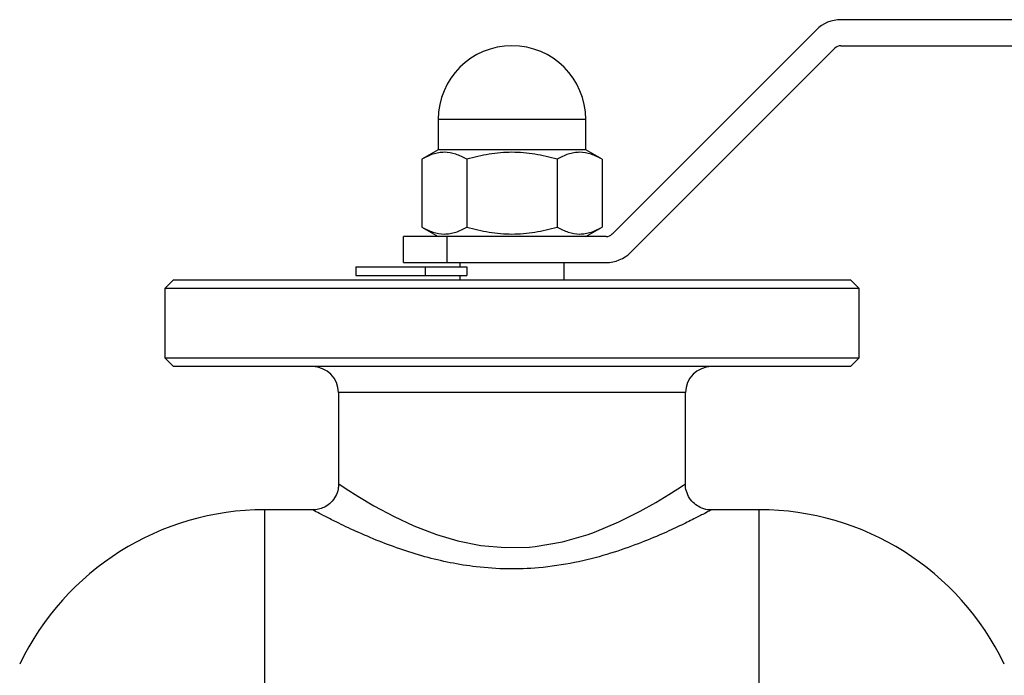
# Model space of a CAD drawing. Header units: millimetres. Extents: x -115 to 155, y -37 to 94.
# Tile 14 of 15: x -57 to 57, y 17 to 93. Entities that reach past the tile are written whole.
import ezdxf

# ---------------------------------------------------------------- set-up
doc = ezdxf.new("R2010")
doc.units = ezdxf.units.MM

msp = doc.modelspace()

# ---------------------------------------------------------------- linework, layer by layer
at = {"color": 7, "linetype": 'Continuous', "lineweight": 25}
for p, q in [((155, 93), (37.91, 93)), ((35.09, 91.83), (11.55, 68.29)), ((13.67, 66.17), (37.21, 89.71)), ((37.91, 90), (155, 90)), ((-8.5, 81.5), (-8.5, 78)), ((8.5, 78), (8.5, 81.5)), ((-8.5, 78), (-10.39, 76.91)), ((8.5, 78), (-8.5, 78)), ((10.39, 76.91), (8.5, 78)), ((-10.39, 76.91), (-10.39, 69.09)), ((-5.2, 76.91), (-5.2, 69.09)), ((5.2, 76.91), (5.2, 69.09)), ((10.39, 76.91), (10.39, 69.09)), ((-10.39, 69.09), (-8.5, 68)), ((8.5, 68), (10.39, 69.09)), ((10.84, 68), (-12.5, 68)), ((-12.5, 65), (-12.5, 68)), ((-7.5, 68), (-7.5, 65)), ((-12.5, 65), (10.84, 65)), ((-6, 65), (-6, 64.5)), ((6, 63), (6, 65)), ((-18, 64.5), (-5.2, 64.5)), ((-18, 64.5), (-18, 63.5)), ((-10, 64.5), (-10, 63.5)), ((-5.2, 64.5), (-5.2, 63.5)), ((-39, 63), (-40, 62)), ((-39, 63), (39, 63)), ((-18, 63.5), (-5.2, 63.5)), ((-6, 63.5), (-6, 63)), ((40, 62), (39, 63)), ((-40, 62), (-40, 54)), ((40, 62), (-40, 62)), ((40, 54), (40, 62)), ((-40, 54), (-39, 53)), ((-40, 54), (40, 54)), ((39, 53), (40, 54)), ((39, 53), (-39, 53)), ((-20, 50), (-20, 39.43)), ((20, 39.5), (20, 50)), ((-19.9, 39.43), (-19.9, 39.43)), ((-22.98, 36.5), (-28.5, 36.5)), ((-22.99, 36.5), (-22.98, 36.49)), ((28.5, 36.5), (23, 36.5))]:
    msp.add_line(p, q, dxfattribs=at)
at = {"color": 1, "linetype": 'Continuous', "lineweight": 25}
for p, q in [((8.5, 81.5), (-8.5, 81.5)), ((20, 50), (-20, 50)), ((-28.5, -36.5), (-28.5, 36.5)), ((28.5, -36.5), (28.5, 36.5))]:
    msp.add_line(p, q, dxfattribs=at)
at = {"color": 1, "linetype": 'Continuous', "lineweight": 25, "flags": 128}
msp.add_lwpolyline([(-19.9, 39.43), (-19.85, 39.4), (-19.1, 38.91), (-17.78, 38.07), (-15.92, 36.96), (-13.6, 35.72), (-11.3, 34.64), (-8.72, 33.64), (-6.23, 32.9), (-3.58, 32.38), (-0.8, 32.13), (2.01, 32.2), (2.66, 32.26), (5.82, 32.81), (8.77, 33.66), (9.51, 33.92), (12.31, 35.09), (14.76, 36.32), (16.59, 37.35), (18.07, 38.25), (19.11, 38.91), (19.76, 39.34), (20, 39.5), (20, 39.5)], dxfattribs=at)
at = {"color": 7, "linetype": 'Continuous', "lineweight": 25}
for centre, radius, start, end in [((37.91, 89), 4, 90, 135), ((0, 81.5), 8.5, 0, 180), ((37.91, 89), 1, 90, 135), ((10.84, 69), 1, 270, 315), ((10.84, 69), 4, 270, 315), ((-23, 50), 3, 0, 90), ((23, 50), 3, 90, 180), ((-28.5, 5.19), 31.31, 90, 154.4232), ((28.5, 5.19), 31.31, 25.5768, 90)]:
    msp.add_arc(centre, radius, start, end, dxfattribs=at)
for points, knots in [([(-5.2, 76.91), (-5.62, 77.15), (-6.05, 77.35), (-6.91, 77.63), (-7.35, 77.71), (-8.01, 77.71), (-8.23, 77.69), (-8.67, 77.62), (-8.89, 77.57), (-9.54, 77.36), (-9.97, 77.15), (-10.39, 76.91)], [0, 0, 0, 0, 0.25, 0.25, 0.5, 0.5, 0.625, 0.625, 0.75, 0.75, 1, 1, 1, 1]), ([(5.2, 76.91), (4.35, 77.15), (3.5, 77.35), (1.77, 77.63), (0.89, 77.71), (-0.89, 77.71), (-1.77, 77.63), (-3.5, 77.35), (-4.35, 77.15), (-5.2, 76.91)], [0, 0, 0, 0, 0.25, 0.25, 0.5, 0.5, 0.75, 0.75, 1, 1, 1, 1]), ([(10.39, 76.91), (9.97, 77.15), (9.54, 77.35), (8.68, 77.63), (8.24, 77.71), (7.58, 77.71), (7.36, 77.69), (6.92, 77.62), (6.7, 77.57), (6.05, 77.36), (5.62, 77.15), (5.2, 76.91)], [0, 0, 0, 0, 0.25, 0.25, 0.5, 0.5, 0.625, 0.625, 0.75, 0.75, 1, 1, 1, 1]), ([(-10.39, 69.09), (-9.97, 68.85), (-9.54, 68.65), (-8.68, 68.37), (-8.24, 68.29), (-7.58, 68.29), (-7.36, 68.31), (-6.92, 68.38), (-6.7, 68.43), (-6.05, 68.64), (-5.62, 68.85), (-5.2, 69.09)], [0, 0, 0, 0, 0.25, 0.25, 0.5, 0.5, 0.625, 0.625, 0.75, 0.75, 1, 1, 1, 1]), ([(-5.2, 69.09), (-4.35, 68.85), (-3.5, 68.65), (-1.77, 68.37), (-0.89, 68.29), (0.89, 68.29), (1.77, 68.37), (3.5, 68.65), (4.35, 68.85), (5.2, 69.09)], [0, 0, 0, 0, 0.25, 0.25, 0.5, 0.5, 0.75, 0.75, 1, 1, 1, 1]), ([(5.2, 69.09), (5.62, 68.85), (6.05, 68.65), (6.91, 68.37), (7.35, 68.29), (8.01, 68.29), (8.23, 68.31), (8.67, 68.38), (8.89, 68.43), (9.54, 68.64), (9.97, 68.85), (10.39, 69.09)], [0, 0, 0, 0, 0.25, 0.25, 0.5, 0.5, 0.625, 0.625, 0.75, 0.75, 1, 1, 1, 1]), ([(-20.01, 39.44), (-20.01, 39.25), (-20.02, 38.77), (-20.31, 38.03), (-20.83, 37.33), (-21.49, 36.84), (-22.13, 36.58), (-22.64, 36.48), (-22.91, 36.49), (-22.99, 36.49)], [0, 0, 0, 0, 0.120233, 0.304935, 0.504882, 0.673187, 0.820015, 0.949603, 1, 1, 1, 1]), ([(22.98, 36.5), (22.92, 36.49), (22.55, 36.47), (21.92, 36.64), (21.16, 37.06), (20.55, 37.65), (20.15, 38.41), (19.98, 39.06), (20, 39.42), (20.01, 39.51)], [0, 0, 0, 0, 0.036709, 0.237956, 0.402767, 0.583952, 0.768857, 0.94481, 1, 1, 1, 1])]:
    msp.add_open_spline(points, degree=3, knots=knots, dxfattribs=at)
at = {"color": 1, "linetype": 'Continuous', "lineweight": 25}
msp.add_open_spline([(23, 36.5), (22.99, 36.49), (22.96, 36.48), (22.69, 36.33), (22.05, 36), (20.83, 35.36), (19.14, 34.53), (16.93, 33.53), (14.21, 32.42), (10.94, 31.3), (7.2, 30.34), (3.32, 29.76), (-0.52, 29.61), (-3.96, 29.85), (-7.16, 30.36), (-10.14, 31.08), (-13.01, 31.99), (-15.8, 33.05), (-18.36, 34.16), (-20.37, 35.13), (-21.78, 35.85), (-22.51, 36.24), (-22.87, 36.43), (-23.02, 36.51), (-22.99, 36.5), (-22.99, 36.5)], degree=3, knots=[0, 0, 0, 0, 0.023079, 0.046365, 0.09, 0.1349, 0.181956, 0.230144, 0.284488, 0.340215, 0.398512, 0.45886, 0.509012, 0.560773, 0.604824, 0.649783, 0.698259, 0.747714, 0.802745, 0.859403, 0.90228, 0.946252, 0.968285, 0.998648, 1, 1, 1, 1], dxfattribs=at)

doc.saveas('drawing.dxf')
